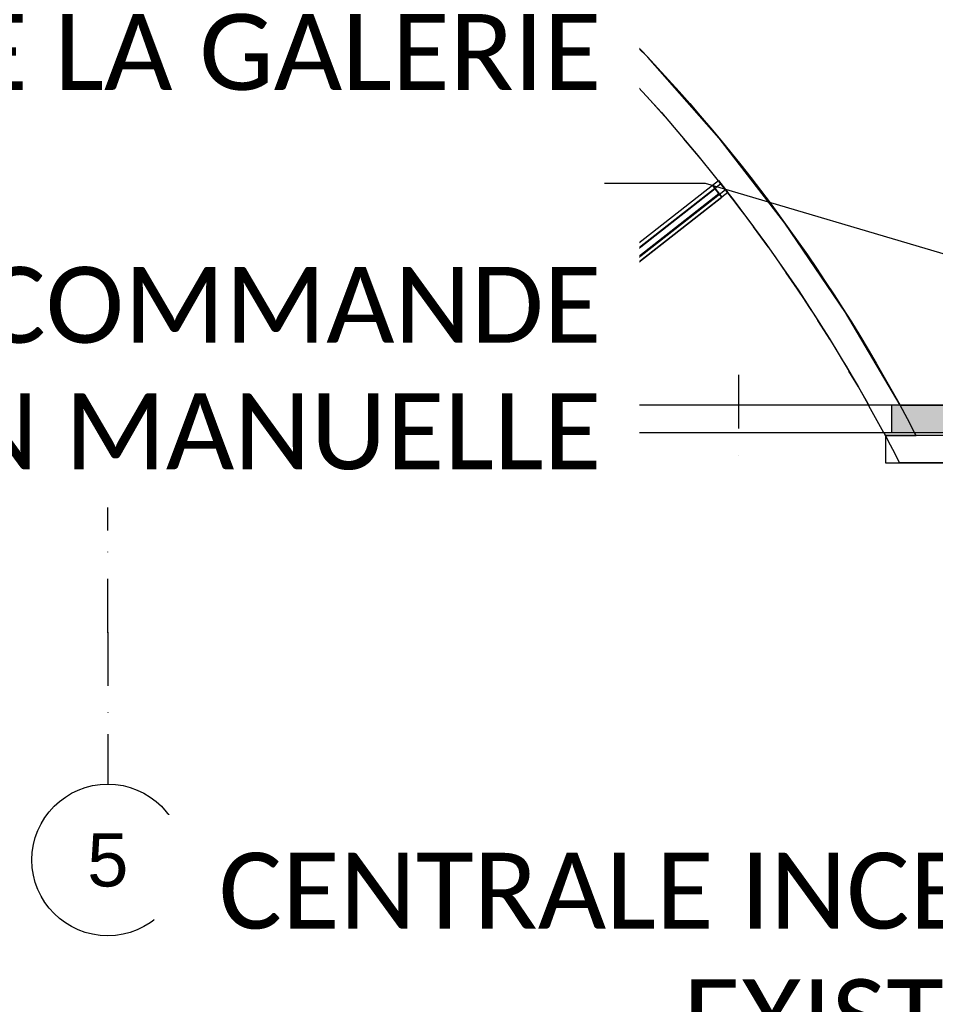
# Model space of a CAD drawing. Extents: x -24342 to 73038, y -9656 to 30949.
# Tile 28 of 170: x 2361 to 2964, y -3300 to -2651. Entities that reach past the tile are written whole.
import ezdxf
from ezdxf import colors
from ezdxf.entities.mleader import LeaderData, LeaderLine
from ezdxf.enums import TextEntityAlignment as Align
from ezdxf.math import Vec2, Vec3

# ---------------------------------------------------------------- set-up
doc = ezdxf.new("R2010")
doc.units = 0
doc.set_wipeout_variables(frame=1)
for name, pattern in [('21.0032_xref_rdc_02_pro$0$Points tirets', [670.277762, 352.777767, -176.388884, 0, -141.111112]), ('21.0032_xref_rdc_02_pro$0$Wipeout_Contour', [1000, 0, -1000]), ('ACAD_ISO12W100', [21, 12, -3, 0, -3, 0, -3])]:
    doc.linetypes.add(name, pattern=pattern)
for name, color, linetype in [('0_XREF', 250, 'Continuous'), ('21.0032_xref_rdc_02_pro$0$02-01 File _ Axe.Construction', 251, 'Continuous'), ('21.0032_xref_rdc_02_pro$0$A-AREA-____-OTLN.Modèle IFC', 251, 'Continuous'), ('21.0032_xref_rdc_02_pro$0$A-GLAZ-CURT-OTLN.Modèle IFC', 251, 'Continuous'), ('21.0032_xref_rdc_02_pro$0$A-GLAZ-CWMG-OTLN.Modèle IFC', 251, 'Continuous'), ('21.0032_xref_rdc_02_pro$0$A-WALL-____-OTLN.Modèle IFC', 251, 'Continuous'), ('2_INCENDIE', 30, 'Continuous')]:
    doc.layers.add(name, color=color, linetype=linetype)
doc.styles.add('21.0032_xref_rdc_02_pro$0$STYLE_GENERE_5', font='arial.ttf')
doc.styles.get("Standard").update_dxf_attribs({"font": 'calibri.ttf'})

# ---------------------------------------------------------------- blocks, each defined once
blk = doc.blocks.new('21.0032_xref_rdc_02_pro$0$Percement_26_1')
at = {"linetype": '21.0032_xref_rdc_02_pro$0$Wipeout_Contour', "ltscale": 162639.124772}
blk.add_wipeout([(27335.4, -29050), (27335.4, -29230), (29358.4, -29230), (29358.4, -29050)], dxfattribs=at).dxf.layer = '21.0032_xref_rdc_02_pro$0$A-WALL-____-OTLN.Modèle IFC'
at = {"layer": '21.0032_xref_rdc_02_pro$0$A-WALL-____-OTLN.Modèle IFC', "linetype": '21.0032_xref_rdc_02_pro$0$Points tirets'}
blk.add_line((28346.9, -28850), (28346.9, -29430), dxfattribs=at)
at = {"layer": '21.0032_xref_rdc_02_pro$0$A-WALL-____-OTLN.Modèle IFC', "linetype": 'Continuous', "flags": 128}
for points in [[(27335.4, -29050), (27335.4, -29230)], [(29358.4, -29050), (27335.4, -29050)], [(29358.4, -29230), (29358.4, -29050)], [(27335.4, -29230), (29358.4, -29230)]]:
    blk.add_lwpolyline(points, dxfattribs=at)
blk = doc.blocks.new('21.0032_xref_rdc_02_pro$0$Mur_16_1', base_point=(27503.9, -29255))
at = {"layer": '21.0032_xref_rdc_02_pro$0$A-WALL-____-OTLN.Modèle IFC', "linetype": 'Continuous'}
blk.add_hatch(color=256, dxfattribs=at).paths.add_polyline_path([(27503.9, -29230), (27166.9, -29230), (27166.9, -29280), (27503.9, -29280)])
at = {"layer": '21.0032_xref_rdc_02_pro$0$A-WALL-____-OTLN.Modèle IFC', "linetype": 'Continuous', "flags": 128}
for points in [[(27503.9, -29230), (27166.9, -29230)], [(27166.9, -29230), (27166.9, -29280)], [(27503.9, -29280), (27503.9, -29230)], [(27166.9, -29280), (27503.9, -29280)]]:
    blk.add_lwpolyline(points, dxfattribs=at)
blk = doc.blocks.new('21.0032_xref_rdc_02_pro$0$Mur_19_1', base_point=(30115, -29340))
at = {"layer": '21.0032_xref_rdc_02_pro$0$A-WALL-____-OTLN.Modèle IFC', "linetype": 'Continuous'}
for p, q in [((30115, -29250), (29315.3, -29250)), ((29315.3, -29430), (30115, -29430))]:
    blk.add_line(p, q, dxfattribs=at)
at = {"layer": '21.0032_xref_rdc_02_pro$0$A-WALL-____-OTLN.Modèle IFC', "linetype": 'Continuous', "flags": 128}
for points in [[(29315.3, -29250), (29315.3, -29430)], [(30115, -29430), (30115, -29250)]]:
    blk.add_lwpolyline(points, dxfattribs=at)
blk = doc.blocks.new('21.0032_xref_rdc_02_pro$0$Mur_20_1', base_point=(27335.4, -29140))
at = {"layer": '21.0032_xref_rdc_02_pro$0$A-WALL-____-OTLN.Modèle IFC', "linetype": 'Continuous'}
for points in [[(29358.4, -29050), (29358.4, -29230), (30115, -29230), (30115, -29050)], [(30115, -29050), (30265, -29230), (30265, -29050)], [(30115, -29050), (30115, -29230), (30265, -29230)]]:
    blk.add_hatch(color=256, dxfattribs=at).paths.add_polyline_path(points)
at = {"layer": '21.0032_xref_rdc_02_pro$0$A-WALL-____-OTLN.Modèle IFC', "linetype": 'Continuous', "flags": 128}
for points in [[(30115, -29050), (29358.4, -29050)], [(30265, -29230), (30265, -29050)], [(29358.4, -29230), (30265, -29230)]]:
    blk.add_lwpolyline(points, dxfattribs=at)
blk = doc.blocks.new('21.0032_xref_rdc_02_pro$0$Mur 3[17]_1', base_point=(27386.9, -29306.8))
at = {"layer": '21.0032_xref_rdc_02_pro$0$A-WALL-____-OTLN.Modèle IFC', "linetype": 'Continuous'}
for p, q in [((25014.2, -26661.7), (24447.1, -26293.4)), ((24080.7, -26404.4), (24368.3, -26573.1)), ((24559.4, -26361.9), (25014.2, -26661.7)), ((24423.9, -26608.4), (24273.6, -26517.5)), ((24334.1, -26554.1), (24367.8, -26574.6)), ((24356.2, -26567.5), (24367.8, -26574.6)), ((24367.8, -26574.6), (24439.9, -26618.7)), ((24368.3, -26573.1), (24649.6, -26752.1)), ((24439.9, -26618.7), (24440.7, -26619.2)), ((25553.7, -27069.4), (25014.2, -26661.7)), ((25014.2, -26661.7), (25132.8, -26746.3)), ((24707.4, -26791.8), (24560.8, -26695.5)), ((24652.9, -26756.1), (24623.1, -26736.5)), ((24643.6, -26750), (24652.9, -26756.1)), ((24649.6, -26752.1), (24924.2, -26941.1)), ((24652.9, -26756.1), (24722.3, -26802.1)), ((25132.8, -26746.3), (25553.7, -27069.4)), ((25136.1, -26748.6), (25134.6, -26747.7)), ((25134.6, -26747.7), (25134.6, -26747.7)), ((25146, -26756.4), (25136.1, -26748.6)), ((25136.1, -26748.6), (25139.2, -26750.9)), ((25139.2, -26750.9), (25158.1, -26765.7)), ((24983.9, -26985.5), (24841.1, -26883.9)), ((24931.1, -26947.9), (24905.2, -26929.4)), ((24924.2, -26941.1), (25191.9, -27140)), ((24924.2, -26943), (24931.1, -26947.9)), ((24931.1, -26947.9), (24997, -26995.1)), ((25253.3, -27189.1), (25114.4, -27082.4)), ((26062.8, -27514.4), (25553.7, -27069.4)), ((25553.7, -27069.4), (25676.9, -27171.3)), ((25202.1, -27149.8), (25180.2, -27133)), ((25191.9, -27140), (25452.1, -27348.4)), ((25197.7, -27146.4), (25202.1, -27149.8)), ((25202.1, -27149.8), (25264.4, -27198.1)), ((25676.9, -27171.3), (26062.8, -27514.4)), ((25679.3, -27173.4), (25678.3, -27172.5)), ((25678.3, -27172.5), (25678.3, -27172.5)), ((25686.1, -27179.5), (25679.3, -27173.4)), ((25679.3, -27173.4), (25681.7, -27175.4)), ((25681.7, -27175.4), (25694.7, -27187.2)), ((25515, -27402.5), (25380.2, -27290.8)), ((25463.7, -27360), (25448.7, -27347.6)), ((25452.1, -27348.4), (25704.7, -27566)), ((25463.7, -27360), (25465.5, -27361.5)), ((25465.5, -27361.5), (25524.3, -27410.6)), ((25768.7, -27625.4), (25638.2, -27508.7)), ((26538.9, -27994.5), (26062.8, -27514.4)), ((26062.8, -27514.4), (26188.6, -27634.8)), ((25704.7, -27566), (25949.2, -27792.7)), ((25722.3, -27583.9), (25713.5, -27576)), ((25721.9, -27583.5), (25776.3, -27632.5)), ((26188.6, -27634.8), (26538.9, -27994.5)), ((26190.4, -27636.4), (26189.6, -27635.8)), ((26189.6, -27635.8), (26189.6, -27635.8)), ((26194.7, -27641), (26190.4, -27636.4)), ((26190.4, -27636.4), (26192, -27638.1)), ((26192, -27638.1), (26200.3, -27646.8)), ((26014.1, -27857.4), (25888, -27736)), ((25949.2, -27792.7), (26185.4, -28028.1)), ((25972.4, -27817.2), (25965.2, -27810.3)), ((25972.1, -27816.9), (26020.1, -27863.4)), ((26250.9, -28098.2), (26129.3, -27972.2)), ((26185.4, -28028.1), (26412.9, -28271.8)), ((26979.8, -28507.3), (26538.9, -27994.5)), ((26538.9, -27994.5), (26665.4, -28134.1)), ((26214.2, -28060.2), (26255.3, -28103)), ((26665.4, -28134.1), (26979.8, -28507.3)), ((26666.4, -28135.3), (26666, -28134.9)), ((26666, -28134.9), (26666, -28134.9)), ((26668.8, -28138.3), (26666.4, -28135.3)), ((26666.4, -28135.3), (26667.4, -28136.5)), ((26667.4, -28136.5), (26672.1, -28142.2)), ((26478.7, -28347.6), (26361.8, -28217.1)), ((26412.9, -28271.8), (26631.4, -28523.6)), ((26448.4, -28313.8), (26481.6, -28351)), ((26697.2, -28605.2), (26585.1, -28470.3)), ((26631.4, -28523.6), (26840.7, -28783.2)), ((27383, -29050.1), (26979.8, -28507.3)), ((26979.8, -28507.3), (27104.6, -28666.8)), ((26675.7, -28579.3), (26698.7, -28607.1)), ((27104.6, -28666.8), (27383, -29050.1)), ((27105.1, -28667.5), (27104.8, -28667.2)), ((27104.8, -28667.2), (27104.8, -28667.2)), ((27106.1, -28668.9), (27105.1, -28667.5)), ((27105.1, -28667.5), (27105.5, -28668.1)), ((27105.5, -28668.1), (27107.5, -28670.8)), ((26906.2, -28870.6), (26799.1, -28731.5)), ((26840.7, -28783.2), (27040.4, -29050.1)), ((26900.6, -28863.4), (26906.4, -28871)), ((27166.9, -29230), (27003.3, -29000.4)), ((27040.4, -29050.1), (27104.2, -29139.7)), ((27444, -29139.7), (27383, -29050.1)), ((27104.2, -29139.7), (27166.9, -29230)), ((27503.9, -29230), (27444, -29139.7)), ((27503.9, -29230), (27166.9, -29230))]:
    blk.add_line(p, q, dxfattribs=at)
blk = doc.blocks.new('21.0032_xref_rdc_02_pro$0$Mur 4[21]_1', base_point=(29438.9, -29291.6))
at = {"layer": '21.0032_xref_rdc_02_pro$0$A-WALL-____-OTLN.Modèle IFC', "linetype": 'Continuous'}
for p, q in [((24460, -24535.8), (24460, -24335.4)), ((24460, -24335.4), (24550.2, -24379.6)), ((24550.2, -24379.6), (24640, -24424.7)), ((24640, -24424.7), (24640, -24626.9)), ((24951.4, -24595.2), (24640, -24424.7)), ((24777.3, -24495.5), (24640, -24424.7)), ((24640, -24424.7), (24913.6, -24568.2)), ((24913.6, -24568.2), (24777.3, -24495.5)), ((24640.5, -24627.2), (24460, -24535.8)), ((24540.4, -24577.3), (24460, -24535.8)), ((24550.2, -24581), (24460, -24535.8)), ((24527.3, -24570.3), (24460, -24535.8)), ((24594.6, -24604.7), (24527.3, -24570.3)), ((24620.9, -24618.7), (24540.4, -24577.3)), ((24640, -24626.9), (24550.2, -24581)), ((24875, -24547.6), (24891.2, -24556.1)), ((24891.2, -24556.1), (24898.6, -24560.2)), ((25195.6, -24726.5), (24913.6, -24568.2)), ((25262.8, -24765.7), (24951.4, -24595.2)), ((24677.9, -24647.4), (24594.6, -24604.7)), ((24701.3, -24660.2), (24620.9, -24618.7)), ((24640, -24626.9), (24966.5, -24802.9)), ((24640.3, -24627.1), (24640, -24626.9)), ((24709, -24664.1), (24701.3, -24660.2)), ((24976.6, -24603.6), (25015.1, -24625)), ((25015.1, -24625), (25139, -24693.8)), ((25139, -24693.8), (25169.5, -24711.8)), ((25195.6, -24726.5), (25262.8, -24765.7)), ((24939.9, -24789.8), (24876.4, -24754.4)), ((24902.9, -24768.7), (25025.9, -24837.6)), ((25018.9, -24833.8), (24939.9, -24789.8)), ((25562.8, -24955.6), (25262.8, -24765.7)), ((25473, -24892.8), (25262.8, -24765.7)), ((24966.5, -24802.9), (25286.8, -24989.8)), ((25030.5, -24840.3), (25018.9, -24833.8)), ((25332, -24807.5), (25383.2, -24837.7)), ((25383.2, -24837.7), (25422.5, -24862.3)), ((25745.5, -25067), (25473, -24892.8)), ((25253, -24971.2), (25194.9, -24936.2)), ((25210.9, -24945.6), (25328.6, -25016.1)), ((25368.6, -25041.2), (25253, -24971.2)), ((25536.1, -24933.1), (25563.6, -24950.3)), ((25862.8, -25145.5), (25562.8, -24955.6)), ((25563.6, -24950.3), (25623.7, -24987.8)), ((25286.8, -24989.8), (25600.7, -25187.3)), ((25344.8, -25026.3), (25321.7, -25012)), ((25623.7, -24987.8), (25692, -25032.8)), ((25745.5, -25067), (25862.8, -25145.5)), ((25745.5, -25067), (25803, -25105.2)), ((25803, -25105.2), (25860.3, -25143.8)), ((25560.1, -25162.7), (25507.2, -25128.5)), ((25520.7, -25137), (25624.4, -25203.3)), ((25636.1, -25211.9), (25560.1, -25162.7)), ((25638.9, -25213.6), (25587.5, -25179.7)), ((25860.7, -25144.1), (25860.3, -25143.8)), ((25862.8, -25145.5), (25860.3, -25143.8)), ((26437.6, -25562.4), (25862.8, -25145.5)), ((25600.7, -25187.3), (25907.8, -25395.3)), ((25665.2, -25231), (25636.1, -25211.9)), ((25662.4, -25229), (25638.9, -25213.6)), ((25815.1, -25332.5), (25813, -25331)), ((26207.8, -25613.4), (25814.1, -25331.8)), ((25907.8, -25395.3), (26207.8, -25613.4)), ((26984.9, -26014.8), (26437.6, -25562.4)), ((26252.6, -25648.3), (26151.8, -25573.3)), ((26207.8, -25613.4), (26500.3, -25841.4)), ((26540.6, -25875.1), (26403.7, -25766.1)), ((26500.3, -25841.4), (26784.9, -26079.2)), ((26820.8, -26111.3), (26688, -25998.2)), ((27749.5, -26755.9), (26984.9, -26014.8)), ((26784.9, -26079.2), (27061.4, -26326.4)), ((27093.1, -26356.6), (26964.5, -26239.7)), ((27061.4, -26326.4), (27329.5, -26582.7)), ((27357.1, -26610.9), (27233, -26490.4)), ((27329.5, -26582.7), (27588.8, -26847.8)), ((27612.5, -26873.7), (27493.1, -26750)), ((28218.7, -27288.8), (27749.5, -26755.9)), ((27588.8, -26847.8), (27839.1, -27121.5)), ((27859, -27144.9), (27744.7, -27018.3)), ((27839.1, -27121.5), (28080, -27403.5)), ((28096.4, -27424.1), (27987.5, -27295.2)), ((28653.3, -27850.3), (28218.7, -27288.8)), ((28080, -27403.5), (28311.3, -27693.4)), ((28324.4, -27711), (28221.3, -27580.6)), ((28311.3, -27693.4), (28532.8, -27990.9)), ((28542.8, -28005.3), (28446.2, -27874.5)), ((29051.6, -28438.2), (28653.3, -27850.3)), ((28532.8, -27990.9), (28744.2, -28295.6)), ((28751.3, -28306.7), (28662.3, -28177.6)), ((28744.2, -28295.6), (28945.2, -28607.3)), ((29411.9, -29050), (29051.6, -28438.2)), ((28949.7, -28614.8), (28870.6, -28491.6)), ((28945.2, -28607.3), (29135.7, -28925.5)), ((29137.8, -28929.4), (29075.2, -28824.6)), ((29135.7, -28925.5), (29315.3, -29250)), ((29460.5, -29139.8), (29411.9, -29050)), ((29508.3, -29230), (29460.5, -29139.8)), ((29315.3, -29250), (29518.8, -29250)), ((29513.5, -29240), (29508.3, -29230)), ((29518.8, -29250), (29513.5, -29240))]:
    blk.add_line(p, q, dxfattribs=at)
blk = doc.blocks.new('21.0032_xref_rdc_02_pro$0$IFC Extruded[24]_1', base_point=(27649.6, -28106.8))
at = {"layer": '21.0032_xref_rdc_02_pro$0$A-GLAZ-CURT-OTLN.Modèle IFC', "linetype": 'Continuous'}
for p, q in [((28193.7, -27623.7), (27050, -28519.1)), ((28218.3, -27655.2), (28193.7, -27623.7)), ((27074.6, -28550.6), (28218.3, -27655.2)), ((27050, -28519.1), (27074.6, -28550.6))]:
    blk.add_line(p, q, dxfattribs=at)
blk = doc.blocks.new('21.0032_xref_rdc_02_pro$0$IFC Extruded[25]_1', base_point=(27649.6, -28106.8))
at = {"layer": '21.0032_xref_rdc_02_pro$0$A-GLAZ-CURT-OTLN.Modèle IFC', "linetype": 'Continuous'}
for p, q in [((28193.7, -27623.7), (27050, -28519.1)), ((28218.3, -27655.2), (28193.7, -27623.7)), ((27074.6, -28550.6), (28218.3, -27655.2)), ((27050, -28519.1), (27074.6, -28550.6))]:
    blk.add_line(p, q, dxfattribs=at)
blk = doc.blocks.new('21.0032_xref_rdc_02_pro$0$IFC Extruded[26]_1', base_point=(28221.4, -27659.1))
at = {"layer": '21.0032_xref_rdc_02_pro$0$A-GLAZ-CWMG-OTLN.Modèle IFC', "linetype": 'Continuous'}
for p, q in [((27031.5, -28495.5), (28175.2, -27600.1)), ((28175.2, -27600.1), (28236.8, -27678.8)), ((27093.1, -28574.2), (28236.8, -27678.8)), ((27031.5, -28495.5), (27093.1, -28574.2))]:
    blk.add_line(p, q, dxfattribs=at)
blk = doc.blocks.new('21.0032_xref_rdc_02_pro$0$IFC Extruded[27]_1', base_point=(27058, -28569.9))
at = {"layer": '21.0032_xref_rdc_02_pro$0$A-GLAZ-CWMG-OTLN.Modèle IFC', "linetype": 'Continuous'}
for p, q in [((26992.1, -28526.3), (27031.5, -28495.5)), ((27053.7, -28605), (26992.1, -28526.3)), ((27031.5, -28495.5), (27093.1, -28574.2)), ((27093.1, -28574.2), (27053.7, -28605))]:
    blk.add_line(p, q, dxfattribs=at)
blk = doc.blocks.new('21.0032_xref_rdc_02_pro$0$IFC Extruded[28]_1', base_point=(27058, -28569.9))
at = {"layer": '21.0032_xref_rdc_02_pro$0$A-GLAZ-CWMG-OTLN.Modèle IFC', "linetype": 'Continuous'}
for p, q in [((26992.1, -28526.3), (27031.5, -28495.5)), ((27053.7, -28605), (26992.1, -28526.3)), ((27031.5, -28495.5), (27093.1, -28574.2)), ((27093.1, -28574.2), (27053.7, -28605))]:
    blk.add_line(p, q, dxfattribs=at)
blk = doc.blocks.new('21.0032_xref_rdc_02_pro$0$IFC Extruded[29]_1', base_point=(27058, -28569.9))
at = {"layer": '21.0032_xref_rdc_02_pro$0$A-GLAZ-CWMG-OTLN.Modèle IFC', "linetype": 'Continuous'}
for p, q in [((26992.1, -28526.3), (27031.5, -28495.5)), ((27053.7, -28605), (26992.1, -28526.3)), ((27031.5, -28495.5), (27093.1, -28574.2)), ((27093.1, -28574.2), (27053.7, -28605))]:
    blk.add_line(p, q, dxfattribs=at)
blk = doc.blocks.new('21.0032_xref_rdc_02_pro$0$IFC Extruded[30]_1', base_point=(28241.1, -27643.7))
at = {"layer": '21.0032_xref_rdc_02_pro$0$A-GLAZ-CWMG-OTLN.Modèle IFC', "linetype": 'Continuous'}
for p, q in [((28175.2, -27600.1), (28214.5, -27569.3)), ((28214.5, -27569.3), (28276.2, -27648)), ((28236.8, -27678.8), (28175.2, -27600.1)), ((28276.2, -27648), (28236.8, -27678.8))]:
    blk.add_line(p, q, dxfattribs=at)
blk = doc.blocks.new('21.0032_xref_rdc_02_pro$0$IFC Extruded[31]_1', base_point=(28241.1, -27643.7))
at = {"layer": '21.0032_xref_rdc_02_pro$0$A-GLAZ-CWMG-OTLN.Modèle IFC', "linetype": 'Continuous'}
for p, q in [((28175.2, -27600.1), (28214.5, -27569.3)), ((28214.5, -27569.3), (28276.2, -27648)), ((28236.8, -27678.8), (28175.2, -27600.1)), ((28276.2, -27648), (28236.8, -27678.8))]:
    blk.add_line(p, q, dxfattribs=at)
blk = doc.blocks.new('21.0032_xref_rdc_02_pro$0$IFC Extruded[32]_1', base_point=(28241.1, -27643.7))
at = {"layer": '21.0032_xref_rdc_02_pro$0$A-GLAZ-CWMG-OTLN.Modèle IFC', "linetype": 'Continuous'}
for p, q in [((28175.2, -27600.1), (28214.5, -27569.3)), ((28214.5, -27569.3), (28276.2, -27648)), ((28236.8, -27678.8), (28175.2, -27600.1)), ((28276.2, -27648), (28236.8, -27678.8))]:
    blk.add_line(p, q, dxfattribs=at)
blk = doc.blocks.new('21.0032_xref_rdc_02_pro$0$IFC Extruded[33]_1', base_point=(28221.4, -27659.1))
at = {"layer": '21.0032_xref_rdc_02_pro$0$A-GLAZ-CWMG-OTLN.Modèle IFC', "linetype": 'Continuous'}
for p, q in [((27031.5, -28495.5), (28175.2, -27600.1)), ((28175.2, -27600.1), (28236.8, -27678.8)), ((27093.1, -28574.2), (28236.8, -27678.8)), ((27031.5, -28495.5), (27093.1, -28574.2))]:
    blk.add_line(p, q, dxfattribs=at)
blk = doc.blocks.new('21.0032_xref_rdc_02_pro$0$IFC Extruded[34]_1', base_point=(28260.8, -27628.3))
at = {"layer": '21.0032_xref_rdc_02_pro$0$A-GLAZ-CWMG-OTLN.Modèle IFC', "linetype": 'Continuous'}
for p, q in [((27007.5, -28546), (28230, -27588.9)), ((27038.3, -28585.3), (28260.8, -27628.3)), ((28230, -27588.9), (28260.8, -27628.3)), ((27007.5, -28546), (27038.3, -28585.3))]:
    blk.add_line(p, q, dxfattribs=at)
blk = doc.blocks.new('21.0032_xref_rdc_02_pro$0$Marque grille standard[693]_1', base_point=(24190, -31547.1))
at = {"layer": '21.0032_xref_rdc_02_pro$0$02-01 File _ Axe.Construction', "linetype": '21.0032_xref_rdc_02_pro$0$Points tirets'}
for q in [(24190, -29547.1), (24190, -31547.1)]:
    blk.add_line((24190, -30547.1), q, dxfattribs=at)
at = {"layer": '21.0032_xref_rdc_02_pro$0$02-01 File _ Axe.Construction', "linetype": 'Continuous'}
blk.add_circle((24190, -32047.1), 500, dxfattribs=at)
at = {"layer": '21.0032_xref_rdc_02_pro$0$02-01 File _ Axe.Construction', "linetype": '21.0032_xref_rdc_02_pro$0$Points tirets'}
blk.add_point((24190, -30547.1), dxfattribs=at)
blk.add_point((24190, -30547.1), dxfattribs=at)
at = {"layer": '21.0032_xref_rdc_02_pro$0$02-01 File _ Axe.Construction', "style": '21.0032_xref_rdc_02_pro$0$STYLE_GENERE_5'}
for tag, p in [('AC_MarkerText_1_1', (24190, 1137.2)), ('AC_MarkerText_1_0', (24190, -31872.1))]:
    blk.add_attdef(tag, text='', height=350, rotation=360, dxfattribs=at).set_placement(p, align=Align.TOP_CENTER)
blk = doc.blocks.new('21.0032_xref_rdc_02_pro')
at = {"layer": '21.0032_xref_rdc_02_pro$0$A-AREA-____-OTLN.Modèle IFC', "linetype": 'Continuous', "flags": 128}
for points in [[(2464, -2442.47, -0.151333), (2941.19, -2905), (3011.5, -2905), (3011.5, -2394), (2464, -2394), (2464, -2409.92)], [(2753.65, -2928), (2720.09, -2928, 0.243428), (1976, -2522.22, -0.999999), (1936, -2522.22, 0.018837), (1866.68, -2526.34, 0.045559), (1701.96, -2557.69, 0.328606), (1034.22, -3424, -0.414214), (1054.22, -3444, -0.414214), (1034.22, -3464, 0.401562), (1936, -4365.78, -0.999999), (1976, -4365.78, 0.027214), (2076, -4358.16), (2076, -4527.37, 0.38226), (3046, -3444), (3046, -3171), (2983.5, -3171), (2983.5, -3133), (3011.5, -3133), (3011.5, -2943), (2940.9, -2943, 0.047883), (2827.62, -2764.8), (2705.57, -2860.35, -0.021851)]]:
    blk.add_lwpolyline(points, format="xyb", close=True, dxfattribs=at)
at = {"layer": '21.0032_xref_rdc_02_pro$0$02-01 File _ Axe.Construction', "linetype": 'Continuous'}
ref = blk.add_blockref('21.0032_xref_rdc_02_pro$0$Marque grille standard[693]_1', (2419, -3154.71), dxfattribs=dict(at, xscale=0.1, yscale=0.1, zscale=0.1))
ref.add_attrib('AC_MarkerText_1', '5', dxfattribs={"height": 35, "style": '21.0032_xref_rdc_02_pro$0$STYLE_GENERE_5'}).set_placement((2419, -3187.21), align=Align.TOP_CENTER)
at = {"layer": '21.0032_xref_rdc_02_pro$0$A-GLAZ-CURT-OTLN.Modèle IFC', "linetype": 'Continuous', "xscale": 0.1, "yscale": 0.1, "zscale": 0.1}
for name in ['21.0032_xref_rdc_02_pro$0$IFC Extruded[24]_1', '21.0032_xref_rdc_02_pro$0$IFC Extruded[25]_1']:
    blk.add_blockref(name, (2764.96, -2810.68), dxfattribs=at)
at = {"layer": '21.0032_xref_rdc_02_pro$0$A-GLAZ-CWMG-OTLN.Modèle IFC', "linetype": 'Continuous', "xscale": 0.1, "yscale": 0.1, "zscale": 0.1}
for name, p in [('21.0032_xref_rdc_02_pro$0$IFC Extruded[30]_1', (2824.11, -2764.37)), ('21.0032_xref_rdc_02_pro$0$IFC Extruded[31]_1', (2824.11, -2764.37)), ('21.0032_xref_rdc_02_pro$0$IFC Extruded[32]_1', (2824.11, -2764.37)), ('21.0032_xref_rdc_02_pro$0$IFC Extruded[34]_1', (2826.08, -2762.83)), ('21.0032_xref_rdc_02_pro$0$IFC Extruded[26]_1', (2822.14, -2765.91)), ('21.0032_xref_rdc_02_pro$0$IFC Extruded[33]_1', (2822.14, -2765.91)), ('21.0032_xref_rdc_02_pro$0$IFC Extruded[27]_1', (2705.8, -2856.99)), ('21.0032_xref_rdc_02_pro$0$IFC Extruded[28]_1', (2705.8, -2856.99)), ('21.0032_xref_rdc_02_pro$0$IFC Extruded[29]_1', (2705.8, -2856.99))]:
    blk.add_blockref(name, p, dxfattribs=at)
at = {"layer": '21.0032_xref_rdc_02_pro$0$A-WALL-____-OTLN.Modèle IFC', "linetype": 'Continuous', "xscale": 0.1, "yscale": 0.1, "zscale": 0.1}
blk.add_blockref('21.0032_xref_rdc_02_pro$0$Percement_26_1', (0, 0), dxfattribs=at)
for name, p in [('21.0032_xref_rdc_02_pro$0$Mur 4[21]_1', (2943.89, -2929.16)), ('21.0032_xref_rdc_02_pro$0$Mur 3[17]_1', (2738.69, -2930.68))]:
    blk.add_blockref(name, p, dxfattribs=at)
at = {"layer": '21.0032_xref_rdc_02_pro$0$A-WALL-____-OTLN.Modèle IFC', "xscale": 0.1, "yscale": 0.1, "zscale": 0.1}
for name, p in [('21.0032_xref_rdc_02_pro$0$Mur_20_1', (2733.54, -2914)), ('21.0032_xref_rdc_02_pro$0$Mur_16_1', (2750.39, -2925.5)), ('21.0032_xref_rdc_02_pro$0$Mur_19_1', (3011.5, -2934))]:
    blk.add_blockref(name, p, dxfattribs=at)

msp = doc.modelspace()

# ---------------------------------------------------------------- block references
at = {"layer": '0_XREF', "linetype": 'ACAD_ISO12W100'}
msp.add_blockref('21.0032_xref_rdc_02_pro', (0, 0), dxfattribs=at)

# ---------------------------------------------------------------- next in the draw order: leaders
at = {"layer": '2_INCENDIE'}
ml = msp.add_multileader_mtext('Standard', dxfattribs=at)
ml.set_content('CENTRALE INCENDIE \\PEXISTANTE', color=256)
ml.set_leader_properties()
ml.build(insert=Vec2(0, 0))
ml.multileader.update_dxf_attribs({"text_left_attachment_type": 2, "text_right_attachment_type": 2, "dogleg_length": 0.36, "arrow_head_size": 100})
ctx = ml.context
ctx.base_point, ctx.char_height, ctx.arrow_head_size, ctx.plane_origin = Vec3(2491.11, -3267.47), 50, 100, Vec3(3049.31, -2751.07)
ctx.left_attachment, ctx.right_attachment, ctx.text_align_type = 2, 2, 2
notes = []
notes.append((ctx, [(0, (1, 1, 0), (3210.05, -3267.47), (-1, 0), 66.63, [(0, [(3282.41, -2891.52)], 0, [])])]))
ctx.mtext.insert, ctx.mtext.alignment, ctx.mtext.flow_direction = Vec3(3141.42, -3200), 3, 5
ctx.mtext.has_bg_fill, ctx.mtext.bg_color, ctx.mtext.bg_scale_factor, ctx.mtext.bg_transparency, ctx.mtext.use_window_bg_color = 1, -1027028792, 1.5, 0, 1
for ctx, leaders in notes:
    for number, flags, end, landing, length, lines in leaders:
        leader = LeaderData()
        leader.index, (leader.has_last_leader_line, leader.has_dogleg_vector, leader.attachment_direction) = number, flags
        leader.last_leader_point, leader.dogleg_vector, leader.dogleg_length = Vec3(end), Vec3(landing), length
        for number, points, colour, breaks in lines:
            line = LeaderLine()
            line.index, line.vertices, line.color, line.breaks = number, Vec3.list(points), colors.encode_raw_color(colour), breaks
            leader.lines.append(line)
        ctx.leaders.append(leader)

# ---------------------------------------------------------------- next in the draw order: leaders
ml = msp.add_multileader_mtext('Standard', dxfattribs=at)
ml.set_content('CENTRALE DE COMMANDE ( AUTOMATE ) \\PVENTILATION NATURELLE DE LA GALERIE\\P\\P3 INTERRUPTEURS DE COMMANDE \\PDE LA VENTILATION MANUELLE', color=256)
ml.set_leader_properties()
ml.build(insert=Vec2(0, 0))
ml.multileader.update_dxf_attribs({"text_left_attachment_type": 2, "text_right_attachment_type": 2, "dogleg_length": 0.36, "arrow_head_size": 100})
ctx = ml.context
ctx.base_point, ctx.char_height, ctx.arrow_head_size, ctx.plane_origin = Vec3(1409.25, -2758.89), 50, 100, Vec3(4852.64, -1676.62)
ctx.left_attachment, ctx.right_attachment, ctx.text_align_type = 2, 2, 2
notes = []
notes.append((ctx, [(0, (1, 1, 0), (2812.95, -2758.89), (-1, 0), 66.63, [(1, [(3028.5, -2664.61), (3028.5, -2822.72)], 0, [])])]))
ctx.mtext.insert, ctx.mtext.alignment, ctx.mtext.flow_direction = Vec3(2744.32, -2563.81), 3, 5
ctx.mtext.has_bg_fill, ctx.mtext.bg_color, ctx.mtext.bg_scale_factor, ctx.mtext.bg_transparency, ctx.mtext.use_window_bg_color = 1, -1027028792, 1.5, 0, 1
for ctx, leaders in notes:
    for number, flags, end, landing, length, lines in leaders:
        leader = LeaderData()
        leader.index, (leader.has_last_leader_line, leader.has_dogleg_vector, leader.attachment_direction) = number, flags
        leader.last_leader_point, leader.dogleg_vector, leader.dogleg_length = Vec3(end), Vec3(landing), length
        for number, points, colour, breaks in lines:
            line = LeaderLine()
            line.index, line.vertices, line.color, line.breaks = number, Vec3.list(points), colors.encode_raw_color(colour), breaks
            leader.lines.append(line)
        ctx.leaders.append(leader)

doc.saveas('drawing.dxf')
